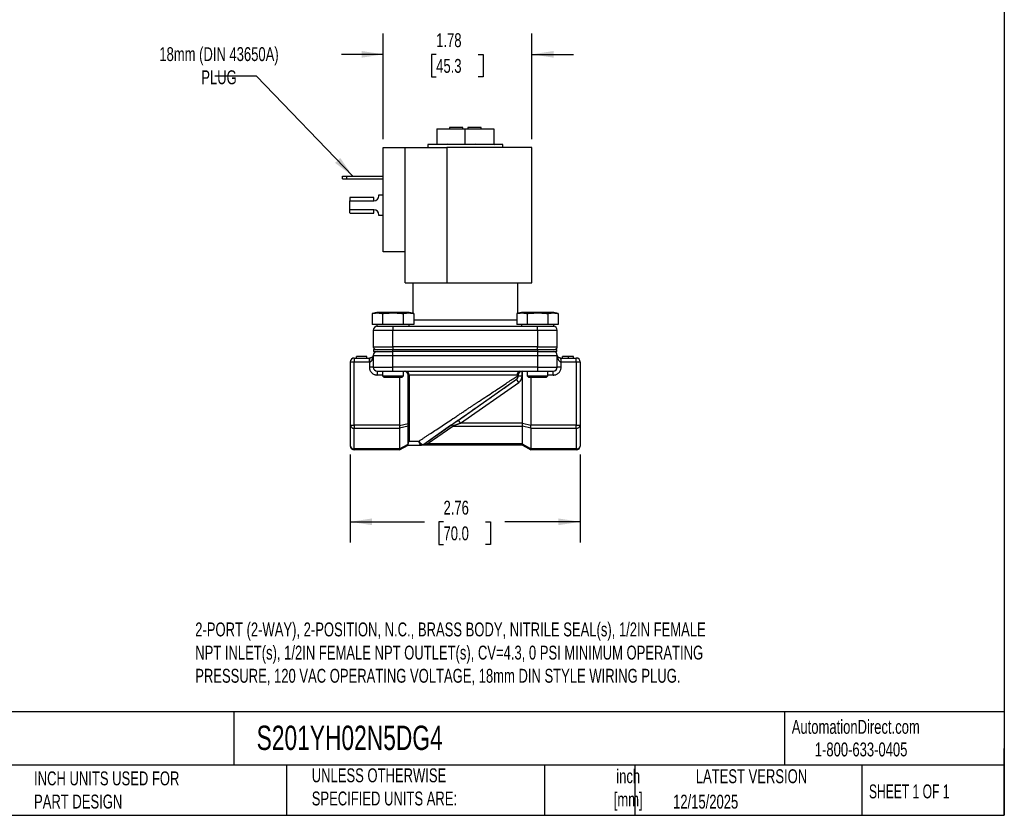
# Model space of a CAD drawing. Header units: inches. Extents: x 0.5 to 21.5, y 0.5 to 16.5.
# Tile 3 of 4: x 9.7 to 21.5, y 0.5 to 10. Entities that reach past the tile are written whole.
import ezdxf

# ---------------------------------------------------------------- set-up
doc = ezdxf.new("R2010")
doc.units = ezdxf.units.IN
doc.header["$LTSCALE"] = 2
doc.header["$MEASUREMENT"] = 0
doc.linetypes.add('SLD-Solid', pattern=[0])
doc.layers.add('DIMENSIONS', color=140, linetype='SLD-Solid', lineweight=25)
doc.layers.add('TEXT', color=140, linetype='SLD-Solid', lineweight=25)
doc.styles.add('SLDTEXTSTYLE0', font='TXT', dxfattribs={"width": 0.7})
doc.styles.add('SLDTEXTSTYLE1', font='TXT', dxfattribs={"width": 0.65})
doc.dimstyles.new('SLDDIMSTYLE1', dxfattribs={"dimtxt": 0.169922, "dimasz": 0.26, "dimexe": 0, "dimexo": 0.0625, "dimgap": 0.04248, "dimtad": 0, "dimtih": 1, "dimtoh": 1, "dimrnd": 1e-09, "dimzin": 12, "dimdsep": 46, "dimtxsty": 'SLDTEXTSTYLE0', "dimsah": 1, "dimcen": 0.09, "dimadec": 0, "dimazin": 3, "dimtfac": 1, "dimtmove": 0, "dimatfit": 0, "dimfxl": 0, "dimfrac": 2, "dimtolj": 1, "dimtzin": 12, "dimarcsym": 0})
doc.dimstyles.new('SLDDIMSTYLE2', dxfattribs={"dimtxt": 0.169922, "dimasz": 0.26, "dimexe": 0, "dimexo": 0.0625, "dimgap": 0.04248, "dimtad": 0, "dimtih": 1, "dimtoh": 1, "dimrnd": 1e-09, "dimzin": 12, "dimdsep": 46, "dimtxsty": 'SLDTEXTSTYLE0', "dimsah": 1, "dimcen": 0.09, "dimadec": 0, "dimazin": 3, "dimtfac": 1, "dimtofl": 0, "dimtmove": 0, "dimatfit": 3, "dimfxl": 0, "dimfrac": 2, "dimtolj": 1, "dimtzin": 12, "dimarcsym": 0})
doc.dimstyles.new('SLDDIMSTYLE4', dxfattribs={"dimtxt": 0.18, "dimasz": 0.26, "dimexe": 0, "dimexo": 0.0625, "dimgap": 0, "dimtad": 0, "dimtih": 1, "dimtoh": 1, "dimdec": 0, "dimrnd": 1e-09, "dimzin": 0, "dimdsep": 46, "dimtxsty": 'Standard', "dimsah": 1, "dimcen": 0.09, "dimadec": 0, "dimazin": 0, "dimtfac": 0.26, "dimtdec": 0, "dimtofl": 0, "dimtmove": 0, "dimatfit": 3, "dimfxl": 0, "dimfrac": 2, "dimtolj": 1, "dimtzin": 0, "dimarcsym": 0})

# ---------------------------------------------------------------- blocks, each defined once
blk = doc.blocks.new('_D_5')
at = {"layer": 'DIMENSIONS'}
for p, q in [((13.659, 4.828), (13.659, 3.769)), ((16.415, 4.828), (16.415, 3.769)), ((13.659, 4.019), (14.547, 4.019)), ((14.777, 4.019), (14.72, 4.019)), ((14.72, 4.019), (14.72, 3.749)), ((15.282, 4.019), (15.339, 4.019)), ((15.339, 4.019), (15.339, 3.749)), ((16.415, 4.019), (15.513, 4.019)), ((14.72, 3.749), (14.777, 3.749)), ((15.339, 3.749), (15.282, 3.749))]:
    blk.add_line(p, q, dxfattribs=at)
for points in [[(13.659, 4.019), (13.919, 3.979), (13.919, 4.059)], [(16.415, 4.019), (16.155, 4.059), (16.155, 3.979)]]:
    blk.add_solid(points, dxfattribs=at)
at = {"layer": 'DIMENSIONS', "char_height": 0.1667, "attachment_point": 1, "style": 'SLDTEXTSTYLE0'}
for s, insert in [('2.76', (14.777, 4.272)), ('70.0', (14.777, 3.964))]:
    blk.add_mtext(s, dxfattribs=dict(at, insert=insert))
blk = doc.blocks.new('_D_6')
at = {"layer": 'DIMENSIONS'}
for p, q in [((14.055, 8.606), (14.055, 9.874)), ((15.837, 8.606), (15.837, 9.874)), ((14.055, 9.624), (13.555, 9.624)), ((14.689, 9.624), (14.632, 9.624)), ((14.632, 9.624), (14.632, 9.354)), ((15.194, 9.624), (15.251, 9.624)), ((15.251, 9.624), (15.251, 9.354)), ((15.837, 9.624), (16.337, 9.624)), ((14.632, 9.354), (14.689, 9.354)), ((15.251, 9.354), (15.194, 9.354))]:
    blk.add_line(p, q, dxfattribs=at)
for points in [[(14.055, 9.624), (13.795, 9.664), (13.795, 9.584)], [(15.837, 9.624), (16.097, 9.584), (16.097, 9.664)]]:
    blk.add_solid(points, dxfattribs=at)
at = {"layer": 'DIMENSIONS', "char_height": 0.1667, "attachment_point": 1, "style": 'SLDTEXTSTYLE0'}
for s, insert in [('1.78', (14.689, 9.877)), ('45.3', (14.689, 9.569))]:
    blk.add_mtext(s, dxfattribs=dict(at, insert=insert))

msp = doc.modelspace()

# ---------------------------------------------------------------- linework, layer by layer
for p, q in [((14.847, 8.748), (14.847, 8.729)), ((15.007, 8.748), (14.847, 8.748)), ((15.007, 8.729), (15.007, 8.748)), ((15.067, 8.748), (15.067, 8.729)), ((15.227, 8.748), (15.067, 8.748)), ((15.227, 8.729), (15.227, 8.748)), ((14.697, 8.729), (14.697, 8.543)), ((14.697, 8.729), (15.037, 8.729)), ((15.037, 8.543), (15.037, 8.729)), ((15.037, 8.729), (15.378, 8.729)), ((15.378, 8.729), (15.378, 8.543)), ((14.055, 7.256), (14.055, 8.506)), ((14.055, 8.506), (14.315, 8.506)), ((14.315, 7.256), (14.315, 8.506)), ((14.315, 8.506), (14.817, 8.506)), ((14.587, 8.543), (14.587, 8.506)), ((15.487, 8.543), (14.587, 8.543)), ((14.697, 8.546), (14.689, 8.544)), ((14.822, 8.546), (14.816, 8.544)), ((15.837, 8.506), (14.817, 8.506)), ((14.817, 8.506), (14.817, 6.886)), ((14.859, 8.543), (14.822, 8.546)), ((15.163, 8.546), (15.163, 8.543)), ((15.197, 8.543), (15.163, 8.546)), ((15.163, 8.546), (15.165, 8.544)), ((15.378, 8.546), (15.386, 8.544)), ((15.487, 8.506), (15.487, 8.543)), ((15.837, 6.886), (15.837, 8.506)), ((13.564, 8.133), (13.564, 8.165)), ((13.564, 8.165), (13.614, 8.165)), ((13.614, 8.165), (13.614, 8.133)), ((13.614, 8.165), (14.055, 8.165)), ((13.564, 8.133), (13.614, 8.133)), ((13.614, 8.133), (14.055, 8.133)), ((13.941, 7.909), (13.663, 7.909)), ((13.941, 7.868), (13.941, 7.909)), ((14.001, 7.928), (14.001, 7.94)), ((14.001, 7.94), (14.055, 7.94)), ((13.655, 7.907), (13.655, 7.868)), ((13.655, 7.761), (13.655, 7.868)), ((13.655, 7.868), (13.941, 7.868)), ((13.941, 7.761), (13.655, 7.761)), ((13.655, 7.723), (13.655, 7.761)), ((13.663, 7.72), (13.941, 7.72)), ((13.941, 7.72), (13.941, 7.761)), ((14.001, 7.69), (14.001, 7.701)), ((14.055, 7.69), (14.001, 7.69)), ((14.315, 7.256), (14.055, 7.256)), ((14.315, 6.886), (14.315, 7.256)), ((14.315, 6.886), (14.817, 6.886)), ((14.407, 6.886), (14.407, 6.519)), ((14.817, 6.886), (15.837, 6.886)), ((15.667, 6.519), (15.667, 6.886)), ((13.977, 6.527), (13.922, 6.517)), ((13.922, 6.517), (13.922, 6.384)), ((14.171, 6.527), (13.977, 6.527)), ((14.047, 6.517), (14.047, 6.384)), ((14.365, 6.527), (14.171, 6.527)), ((14.295, 6.517), (14.295, 6.384)), ((14.42, 6.517), (14.365, 6.527)), ((14.419, 6.517), (14.419, 6.384)), ((15.71, 6.527), (15.655, 6.517)), ((15.655, 6.517), (15.655, 6.384)), ((15.904, 6.527), (15.71, 6.527)), ((15.78, 6.517), (15.78, 6.384)), ((16.098, 6.527), (15.904, 6.527)), ((16.028, 6.517), (16.028, 6.384)), ((16.153, 6.517), (16.098, 6.527)), ((16.152, 6.517), (16.152, 6.384)), ((14.047, 6.384), (13.922, 6.384)), ((13.977, 6.384), (13.977, 6.363)), ((14.295, 6.384), (14.047, 6.384)), ((14.419, 6.384), (14.295, 6.384)), ((14.365, 6.363), (14.365, 6.384)), ((14.419, 6.44), (15.655, 6.44)), ((15.78, 6.384), (15.655, 6.384)), ((15.71, 6.384), (15.71, 6.363)), ((16.028, 6.384), (15.78, 6.384)), ((16.152, 6.384), (16.028, 6.384)), ((16.098, 6.363), (16.098, 6.384)), ((13.935, 6.316), (14.171, 6.316)), ((13.935, 6.316), (13.935, 6.118)), ((13.977, 6.363), (14.171, 6.363)), ((14.171, 6.363), (14.171, 6.316)), ((14.171, 6.363), (14.215, 6.363)), ((14.171, 6.316), (15.904, 6.316)), ((14.171, 6.118), (14.171, 6.316)), ((14.215, 6.363), (15.86, 6.363)), ((15.86, 6.363), (16.098, 6.363)), ((15.904, 6.316), (15.904, 6.363)), ((15.904, 6.316), (16.14, 6.316)), ((15.904, 6.316), (15.904, 6.118)), ((16.14, 6.118), (16.14, 6.316)), ((13.935, 6.118), (14.171, 6.118)), ((13.937, 6.087), (13.937, 6.062)), ((13.937, 6.087), (14.171, 6.087)), ((13.937, 6.062), (14.171, 6.062)), ((14.171, 6.118), (14.171, 6.087)), ((15.904, 6.118), (14.171, 6.118)), ((14.171, 6.062), (14.171, 6.087)), ((14.171, 6.087), (15.903, 6.087)), ((14.171, 6.015), (14.171, 6.062)), ((15.903, 6.062), (14.171, 6.062)), ((15.903, 6.087), (15.903, 6.062)), ((15.903, 6.087), (16.137, 6.087)), ((15.903, 6.062), (16.137, 6.062)), ((15.904, 6.087), (15.904, 6.118)), ((15.904, 6.118), (16.14, 6.118)), ((15.904, 6.062), (15.904, 6.015)), ((16.137, 6.062), (16.137, 6.087)), ((13.659, 5.936), (13.706, 5.936)), ((13.659, 5.936), (13.659, 5.176)), ((13.706, 5.983), (13.888, 5.983)), ((13.706, 5.983), (13.706, 5.936)), ((13.706, 5.176), (13.706, 5.936)), ((13.706, 5.936), (13.888, 5.936)), ((13.734, 5.983), (13.734, 6.003)), ((13.859, 6.003), (13.734, 6.003)), ((13.859, 5.983), (13.859, 6.003)), ((13.888, 5.936), (13.888, 5.983)), ((13.888, 5.936), (13.888, 5.873)), ((13.888, 5.936), (13.889, 5.936)), ((13.89, 5.983), (13.89, 5.981)), ((13.935, 6.015), (14.171, 6.015)), ((13.935, 6.015), (13.935, 5.873)), ((14.171, 6.015), (15.904, 6.015)), ((14.171, 5.873), (14.171, 6.015)), ((15.904, 6.015), (16.14, 6.015)), ((15.904, 6.015), (15.904, 5.873)), ((16.14, 5.873), (16.14, 6.015)), ((16.185, 5.981), (16.184, 5.983)), ((16.184, 5.983), (16.187, 5.983)), ((16.186, 5.936), (16.187, 5.936)), ((16.187, 5.936), (16.187, 5.983)), ((16.187, 5.983), (16.368, 5.983)), ((16.187, 5.873), (16.187, 5.936)), ((16.187, 5.936), (16.368, 5.936)), ((16.205, 5.983), (16.205, 6.003)), ((16.272, 6.003), (16.272, 5.983)), ((16.337, 5.983), (16.337, 6.003)), ((16.368, 5.936), (16.368, 5.983)), ((16.368, 5.936), (16.368, 5.176)), ((16.368, 5.936), (16.415, 5.936)), ((16.415, 5.936), (16.415, 5.176)), ((13.935, 5.873), (13.888, 5.873)), ((13.935, 5.873), (14.171, 5.873)), ((13.982, 5.826), (13.982, 5.779)), ((14.046, 5.826), (14.046, 5.769)), ((14.171, 5.826), (14.171, 5.873)), ((15.904, 5.873), (14.171, 5.873)), ((14.171, 5.826), (15.904, 5.826)), ((14.296, 5.769), (14.296, 5.826)), ((15.72, 5.766), (15.72, 5.826)), ((15.723, 5.2), (15.723, 5.826)), ((15.779, 5.826), (15.779, 5.769)), ((15.904, 5.873), (16.14, 5.873)), ((15.904, 5.873), (15.904, 5.826)), ((16.029, 5.769), (16.029, 5.826)), ((16.093, 5.779), (16.093, 5.826)), ((16.187, 5.873), (16.14, 5.873)), ((14.046, 5.779), (13.982, 5.779)), ((14.046, 5.769), (14.066, 5.749)), ((14.046, 5.769), (14.296, 5.769)), ((14.276, 5.749), (14.066, 5.749)), ((14.249, 5.749), (14.249, 5.176)), ((14.276, 5.749), (14.296, 5.769)), ((14.363, 5.779), (14.351, 5.779)), ((14.351, 4.957), (14.351, 5.779)), ((15.659, 5.779), (14.363, 5.779)), ((14.363, 5.779), (14.363, 4.987)), ((14.955, 5.239), (15.653, 5.728)), ((14.982, 5.2), (15.68, 5.689)), ((15.68, 5.689), (15.653, 5.728)), ((15.659, 5.779), (15.659, 5.766)), ((15.673, 5.779), (15.659, 5.779)), ((15.659, 5.766), (15.673, 5.766)), ((15.673, 5.766), (15.673, 5.779)), ((15.72, 5.766), (15.673, 5.766)), ((15.779, 5.769), (15.799, 5.749)), ((15.779, 5.769), (16.029, 5.769)), ((16.009, 5.749), (15.799, 5.749)), ((15.825, 5.749), (15.825, 5.176)), ((16.009, 5.749), (16.029, 5.769)), ((16.093, 5.779), (16.029, 5.779)), ((14.249, 5.173), (14.351, 5.198)), ((14.982, 5.2), (14.955, 5.239)), ((15.723, 5.2), (14.982, 5.2)), ((15.825, 5.173), (15.723, 5.198)), ((13.659, 5.176), (13.706, 5.176)), ((13.659, 5.176), (13.659, 4.928)), ((13.706, 5.176), (13.706, 5.143)), ((14.249, 5.176), (13.706, 5.176)), ((13.706, 5.143), (14.249, 5.143)), ((13.706, 4.895), (13.706, 5.143)), ((14.249, 5.145), (14.351, 5.169)), ((14.249, 5.143), (14.249, 4.895)), ((14.86, 5.172), (14.54, 4.948)), ((14.582, 4.954), (14.887, 5.167)), ((14.887, 5.167), (15.723, 5.167)), ((15.723, 5.169), (15.825, 5.145)), ((15.723, 4.954), (15.723, 5.167)), ((16.368, 5.176), (15.825, 5.176)), ((15.825, 5.143), (16.368, 5.143)), ((15.825, 5.143), (15.825, 4.895)), ((16.368, 5.143), (16.368, 5.176)), ((16.368, 5.176), (16.415, 5.176)), ((16.368, 5.143), (16.368, 4.895)), ((16.415, 5.176), (16.415, 4.928)), ((14.363, 4.987), (14.483, 4.987)), ((14.249, 4.895), (13.706, 4.895)), ((13.706, 4.881), (13.706, 4.895)), ((14.249, 4.881), (13.706, 4.881)), ((14.249, 4.893), (14.351, 4.952)), ((14.249, 4.881), (14.351, 4.94)), ((15.723, 4.954), (14.582, 4.954)), ((14.582, 4.94), (14.582, 4.954)), ((15.723, 4.94), (14.582, 4.94)), ((15.825, 4.893), (15.723, 4.952)), ((15.723, 4.94), (15.825, 4.881)), ((16.368, 4.895), (15.825, 4.895)), ((16.368, 4.881), (15.825, 4.881)), ((16.368, 4.895), (16.368, 4.881))]:
    msp.add_line(p, q)
for centre, radius, start, end in [((13.941, 7.928), 0.06, 270, 0), ((13.941, 7.701), 0.06, 0, 90), ((13.982, 6.316), 0.047, 90, 180), ((16.093, 6.316), 0.047, 0, 90), ((13.966, 6.118), 0.031, 180, 270), ((13.982, 6.015), 0.047, 90, 180), ((16.093, 6.015), 0.047, 0, 90), ((16.109, 6.118), 0.031, 270, 0), ((13.706, 5.936), 0.047, 90, 180), ((16.368, 5.936), 0.047, 0, 90), ((13.982, 5.873), 0.047, 180, 270), ((14.304, 5.779), 0.047, 0, 90), ((14.32, 5.784), 0.0426, 353.3427, 81.2446), ((15.701, 5.785), 0.0419, 101.6974, 188.1801), ((15.72, 5.779), 0.047, 90, 180), ((16.093, 5.873), 0.047, 270, 0), ((15.626, 5.766), 0.047, 305, 0), ((15.626, 5.766), 0.047, 305, 0), ((13.7, 5.184), 0.042, 191.4218, 278.0495), ((14.869, 5.15), 0.0247, 45.1134, 112.7801), ((16.374, 5.184), 0.042, 261.9505, 348.5782), ((13.7, 4.936), 0.042, 191.4218, 278.0495), ((13.706, 4.928), 0.047, 180, 270), ((14.513, 4.987), 0.047, 270, 305), ((14.513, 4.987), 0.047, 270, 300.8742), ((16.374, 4.936), 0.042, 261.9505, 348.5782), ((16.368, 4.928), 0.047, 270, 0)]:
    msp.add_arc(centre, radius, start, end)
for centre, start_param, end_param in [((13.663, 7.868), 0, 0.374289), ((13.663, 7.761), 2.767303, 3.141593)]:
    msp.add_ellipse(centre, major_axis=(0, 0.041), ratio=0.506667, start_param=start_param, end_param=end_param)
for points, knots in [([(13.922, 6.517), (13.926, 6.518), (13.933, 6.519), (13.944, 6.521), (13.956, 6.522), (13.969, 6.523), (13.984, 6.523), (13.999, 6.523), (14.015, 6.522), (14.03, 6.52), (14.041, 6.518), (14.047, 6.517)], [0, 0, 0, 0, 0.088201, 0.174297, 0.259203, 0.380086, 0.500001, 0.619885, 0.74075, 0.868514, 1, 1, 1, 1]), ([(14.047, 6.517), (14.054, 6.518), (14.068, 6.519), (14.09, 6.521), (14.114, 6.522), (14.141, 6.523), (14.161, 6.523), (14.171, 6.523)], [0, 0, 0, 0, 0.176418, 0.348626, 0.518454, 0.760198, 1, 1, 1, 1]), ([(14.171, 6.523), (14.177, 6.523), (14.191, 6.523), (14.211, 6.523), (14.235, 6.522), (14.263, 6.52), (14.284, 6.518), (14.295, 6.517)], [0, 0, 0, 0, 0.160085, 0.319734, 0.481551, 0.737054, 1, 1, 1, 1]), ([(14.295, 6.517), (14.299, 6.518), (14.306, 6.519), (14.317, 6.521), (14.329, 6.522), (14.342, 6.523), (14.357, 6.523), (14.372, 6.523), (14.387, 6.522), (14.403, 6.52), (14.414, 6.518), (14.419, 6.517)], [0, 0, 0, 0, 0.088201, 0.174297, 0.259203, 0.380086, 0.500001, 0.619885, 0.74075, 0.868514, 1, 1, 1, 1]), ([(15.655, 6.517), (15.659, 6.518), (15.666, 6.519), (15.677, 6.521), (15.689, 6.522), (15.702, 6.523), (15.717, 6.523), (15.732, 6.523), (15.748, 6.522), (15.763, 6.52), (15.774, 6.518), (15.78, 6.517)], [0, 0, 0, 0, 0.088201, 0.174297, 0.259203, 0.380086, 0.500001, 0.619885, 0.74075, 0.868514, 1, 1, 1, 1]), ([(15.78, 6.517), (15.787, 6.518), (15.801, 6.519), (15.823, 6.521), (15.847, 6.522), (15.874, 6.523), (15.894, 6.523), (15.904, 6.523)], [0, 0, 0, 0, 0.176418, 0.348626, 0.518454, 0.760198, 1, 1, 1, 1]), ([(15.904, 6.523), (15.91, 6.523), (15.924, 6.523), (15.944, 6.523), (15.968, 6.522), (15.996, 6.52), (16.017, 6.518), (16.028, 6.517)], [0, 0, 0, 0, 0.160085, 0.319734, 0.481551, 0.737054, 1, 1, 1, 1]), ([(16.028, 6.517), (16.032, 6.518), (16.039, 6.519), (16.05, 6.521), (16.062, 6.522), (16.075, 6.523), (16.09, 6.523), (16.105, 6.523), (16.12, 6.522), (16.136, 6.52), (16.147, 6.518), (16.152, 6.517)], [0, 0, 0, 0, 0.088201, 0.174297, 0.259203, 0.380086, 0.500001, 0.619885, 0.74075, 0.868514, 1, 1, 1, 1]), ([(13.889, 5.936), (13.896, 5.936), (13.903, 5.939), (13.911, 5.947), (13.914, 5.95), (13.919, 5.957), (13.921, 5.961), (13.927, 5.972), (13.929, 5.981), (13.932, 5.994), (13.933, 5.998), (13.934, 6.003), (13.934, 6.005), (13.935, 6.008), (13.935, 6.009), (13.935, 6.009)], [0, 0, 0, 0, 0.25, 0.25, 0.375, 0.375, 0.5, 0.5, 0.75, 0.75, 0.875, 0.875, 0.9375, 0.9375, 1, 1, 1, 1]), ([(13.89, 5.981), (13.89, 5.981), (13.89, 5.979), (13.889, 5.97), (13.889, 5.954), (13.889, 5.942), (13.889, 5.936)], [0, 0, 0, 0, 0.147403, 0.431602, 0.715801, 1, 1, 1, 1]), ([(13.935, 6.012), (13.934, 6.012), (13.934, 6.012), (13.929, 6.001), (13.918, 5.99), (13.905, 5.984), (13.897, 5.982), (13.892, 5.982), (13.89, 5.982)], [0, 0, 0, 0, 0.070657, 0.371269, 0.706681, 0.863522, 0.933958, 1, 1, 1, 1]), ([(16.185, 5.982), (16.182, 5.982), (16.178, 5.982), (16.169, 5.984), (16.157, 5.99), (16.146, 6.001), (16.141, 6.012), (16.14, 6.012), (16.14, 6.012)], [0, 0, 0, 0, 0.066042, 0.136478, 0.293319, 0.628731, 0.929343, 1, 1, 1, 1]), ([(16.14, 6.009), (16.14, 6.009), (16.14, 6.008), (16.14, 6.005), (16.141, 6.003), (16.141, 5.998), (16.142, 5.994), (16.145, 5.981), (16.148, 5.972), (16.154, 5.961), (16.156, 5.957), (16.161, 5.95), (16.163, 5.947), (16.172, 5.939), (16.179, 5.936), (16.186, 5.936)], [0, 0, 0, 0, 0.0625, 0.0625, 0.125, 0.125, 0.25, 0.25, 0.5, 0.5, 0.625, 0.625, 0.75, 0.75, 1, 1, 1, 1]), ([(16.186, 5.936), (16.186, 5.942), (16.186, 5.954), (16.185, 5.97), (16.185, 5.979), (16.185, 5.981), (16.185, 5.981)], [0, 0, 0, 0, 0.2841991, 0.5683982, 0.8525973, 1, 1, 1, 1]), ([(16.272, 6.003), (16.27, 6.003), (16.267, 6.003), (16.263, 6.003), (16.258, 6.003), (16.254, 6.003), (16.25, 6.003), (16.246, 6.003), (16.242, 6.003), (16.238, 6.003), (16.234, 6.003), (16.231, 6.003), (16.227, 6.003), (16.224, 6.003), (16.221, 6.003), (16.219, 6.003), (16.216, 6.003), (16.214, 6.003), (16.212, 6.003), (16.21, 6.003), (16.209, 6.003), (16.207, 6.003), (16.206, 6.003), (16.206, 6.003), (16.205, 6.003), (16.205, 6.003), (16.205, 6.003)], [0, 0, 0, 0, 0.043209, 0.085873, 0.12812, 0.170152, 0.211918, 0.253753, 0.296006, 0.338443, 0.381015, 0.42282, 0.464089, 0.505126, 0.545975, 0.586985, 0.628339, 0.670084, 0.711992, 0.753039, 0.794049, 0.834886, 0.875498, 0.916547, 0.958004, 1, 1, 1, 1]), ([(16.337, 6.003), (16.337, 6.003), (16.337, 6.003), (16.336, 6.003), (16.334, 6.003), (16.332, 6.003), (16.329, 6.003), (16.326, 6.003), (16.322, 6.003), (16.318, 6.003), (16.313, 6.003), (16.308, 6.003), (16.302, 6.003), (16.297, 6.003), (16.291, 6.003), (16.285, 6.003), (16.278, 6.003), (16.274, 6.003), (16.272, 6.003)], [0, 0, 0, 0, 0.065819, 0.129747, 0.192072, 0.253459, 0.31457, 0.37628, 0.439026, 0.503267, 0.567493, 0.629705, 0.691, 0.751452, 0.812004, 0.87315, 0.935635, 1, 1, 1, 1]), ([(13.888, 5.873), (13.888, 5.871), (13.888, 5.867), (13.888, 5.861), (13.889, 5.855), (13.891, 5.85), (13.892, 5.844), (13.896, 5.834), (13.903, 5.821), (13.915, 5.806), (13.93, 5.794), (13.945, 5.786), (13.958, 5.782), (13.97, 5.779), (13.978, 5.779), (13.982, 5.779)], [0, 0, 0, 0, 0.0402799, 0.0802488, 0.1200651, 0.1598891, 0.1998813, 0.2401997, 0.3700572, 0.5000577, 0.6299153, 0.7599159, 0.8401269, 0.9197271, 1, 1, 1, 1]), ([(16.093, 5.779), (16.095, 5.779), (16.099, 5.779), (16.105, 5.78), (16.11, 5.781), (16.116, 5.782), (16.122, 5.783), (16.132, 5.787), (16.145, 5.794), (16.16, 5.806), (16.172, 5.821), (16.18, 5.836), (16.184, 5.849), (16.186, 5.861), (16.187, 5.869), (16.187, 5.873)], [0, 0, 0, 0, 0.04028, 0.080249, 0.120065, 0.159889, 0.199881, 0.2402, 0.370057, 0.500058, 0.629915, 0.759916, 0.840127, 0.919727, 1, 1, 1, 1]), ([(14.54, 4.948), (14.579, 4.976), (14.622, 5.006), (14.711, 5.069), (14.758, 5.101), (14.903, 5.203), (15.006, 5.275), (15.209, 5.417), (15.309, 5.487), (15.449, 5.585), (15.493, 5.616), (15.577, 5.675), (15.617, 5.703), (15.653, 5.728)], [0, 0, 0, 0, 0.125, 0.125, 0.25, 0.25, 0.5, 0.5, 0.75, 0.75, 0.875, 0.875, 1, 1, 1, 1]), ([(15.037, 5.354), (15.044, 5.358), (15.056, 5.366), (15.073, 5.378), (15.09, 5.389), (15.106, 5.4), (15.122, 5.41), (15.136, 5.42), (15.15, 5.429), (15.163, 5.437), (15.175, 5.445), (15.186, 5.453), (15.197, 5.46), (15.234, 5.484), (15.293, 5.524), (15.376, 5.578), (15.453, 5.63), (15.513, 5.67), (15.556, 5.698), (15.583, 5.716), (15.61, 5.734), (15.635, 5.75), (15.651, 5.761), (15.659, 5.766)], [0, 0, 0, 0, 0.027699, 0.054215, 0.079548, 0.103697, 0.126664, 0.148447, 0.169047, 0.188463, 0.206697, 0.223748, 0.239615, 0.254299, 0.389947, 0.510523, 0.640566, 0.761212, 0.811112, 0.859933, 0.907683, 0.954369, 1, 1, 1, 1]), ([(15.659, 5.766), (15.659, 5.765), (15.66, 5.763), (15.661, 5.76), (15.662, 5.757), (15.662, 5.754), (15.662, 5.749), (15.662, 5.744), (15.661, 5.739), (15.659, 5.735), (15.657, 5.731), (15.654, 5.729), (15.653, 5.728)], [0, 0, 0, 0, 0.063135, 0.12463, 0.184988, 0.244791, 0.372377, 0.500079, 0.615711, 0.735606, 0.863005, 1, 1, 1, 1]), ([(14.483, 4.987), (14.488, 4.99), (14.498, 4.996), (14.512, 5.006), (14.527, 5.016), (14.542, 5.026), (14.558, 5.036), (14.574, 5.047), (14.59, 5.057), (14.622, 5.079), (14.673, 5.113), (14.742, 5.158), (14.814, 5.206), (14.871, 5.244), (14.912, 5.271), (14.938, 5.288), (14.967, 5.308), (15.001, 5.33), (15.025, 5.346), (15.037, 5.354)], [0, 0, 0, 0, 0.028727, 0.057862, 0.087407, 0.117364, 0.147732, 0.178514, 0.20971, 0.241321, 0.362014, 0.491878, 0.611869, 0.746654, 0.78376, 0.827648, 0.878317, 0.935768, 1, 1, 1, 1]), ([(14.955, 5.239), (14.952, 5.237), (14.946, 5.233), (14.937, 5.227), (14.928, 5.22), (14.92, 5.215), (14.911, 5.209), (14.902, 5.202), (14.891, 5.195), (14.88, 5.187), (14.869, 5.179), (14.863, 5.175), (14.86, 5.172)], [0, 0, 0, 0, 0.089678, 0.178345, 0.266128, 0.353157, 0.439568, 0.525498, 0.651259, 0.771865, 0.887897, 1, 1, 1, 1]), ([(14.982, 5.2), (14.978, 5.199), (14.971, 5.197), (14.961, 5.193), (14.952, 5.19), (14.943, 5.187), (14.936, 5.185), (14.927, 5.181), (14.914, 5.177), (14.9, 5.172), (14.891, 5.168), (14.887, 5.167)], [0, 0, 0, 0, 0.1161178, 0.2215007, 0.3161495, 0.4000649, 0.4732483, 0.535702, 0.7119711, 0.8666863, 1, 1, 1, 1]), ([(15.723, 5.169), (15.723, 5.17), (15.723, 5.172), (15.723, 5.175), (15.722, 5.179), (15.722, 5.182), (15.722, 5.186), (15.723, 5.19), (15.723, 5.194), (15.723, 5.196), (15.723, 5.198)], [0, 0, 0, 0, 0.1252463, 0.2502815, 0.375176, 0.5, 0.624824, 0.7497185, 0.8747537, 1, 1, 1, 1]), ([(14.249, 5.173), (14.25, 5.172), (14.25, 5.169), (14.25, 5.165), (14.25, 5.162), (14.25, 5.158), (14.25, 5.154), (14.25, 5.151), (14.25, 5.148), (14.25, 5.146), (14.249, 5.145)], [0, 0, 0, 0, 0.125246, 0.250282, 0.375176, 0.5, 0.624824, 0.749718, 0.874754, 1, 1, 1, 1]), ([(15.825, 5.145), (15.825, 5.146), (15.825, 5.148), (15.825, 5.151), (15.824, 5.154), (15.824, 5.158), (15.824, 5.162), (15.825, 5.165), (15.825, 5.169), (15.825, 5.172), (15.825, 5.173)], [0, 0, 0, 0, 0.125246, 0.250282, 0.375176, 0.5, 0.624824, 0.749718, 0.874754, 1, 1, 1, 1]), ([(14.363, 4.987), (14.362, 4.986), (14.36, 4.983), (14.358, 4.979), (14.356, 4.976), (14.355, 4.974), (14.354, 4.97), (14.353, 4.966), (14.352, 4.961), (14.351, 4.958), (14.351, 4.957)], [0, 0, 0, 0, 0.127734, 0.241691, 0.341864, 0.428258, 0.500883, 0.683931, 0.850238, 1, 1, 1, 1]), ([(14.483, 4.987), (14.486, 4.981), (14.489, 4.975), (14.499, 4.963), (14.505, 4.957), (14.517, 4.949), (14.523, 4.946), (14.533, 4.945), (14.537, 4.946), (14.54, 4.948)], [0, 0, 0, 0, 0.25, 0.25, 0.5, 0.5, 0.75, 0.75, 1, 1, 1, 1]), ([(14.249, 4.893), (14.25, 4.892), (14.25, 4.89), (14.25, 4.888), (14.25, 4.886), (14.25, 4.884), (14.25, 4.883), (14.25, 4.882), (14.25, 4.881), (14.25, 4.881), (14.249, 4.881)], [0, 0, 0, 0, 0.125246, 0.250282, 0.375176, 0.5, 0.624824, 0.749718, 0.874754, 1, 1, 1, 1]), ([(14.351, 4.94), (14.351, 4.94), (14.351, 4.94), (14.351, 4.94), (14.351, 4.941), (14.351, 4.942), (14.351, 4.944), (14.351, 4.946), (14.351, 4.949), (14.351, 4.953), (14.351, 4.956), (14.351, 4.957)], [0, 0, 0, 0, 0.1033714, 0.2045686, 0.3038318, 0.4014155, 0.4975874, 0.6331882, 0.7613362, 0.8831669, 1, 1, 1, 1]), ([(14.582, 4.94), (14.579, 4.94), (14.574, 4.94), (14.567, 4.94), (14.56, 4.94), (14.551, 4.94), (14.541, 4.94), (14.531, 4.94), (14.523, 4.94), (14.517, 4.94), (14.513, 4.94), (14.513, 4.94), (14.513, 4.94)], [0, 0, 0, 0, 0.0766476, 0.1498255, 0.2198591, 0.2871192, 0.4163521, 0.5363308, 0.6505367, 0.7640992, 0.8781275, 1, 1, 1, 1]), ([(14.582, 4.954), (14.569, 4.95), (14.557, 4.948), (14.542, 4.946), (14.538, 4.946), (14.538, 4.947)], [0, 0, 0, 0, 0.5, 0.5, 1, 1, 1, 1]), ([(15.723, 4.952), (15.723, 4.951), (15.723, 4.949), (15.723, 4.947), (15.722, 4.945), (15.722, 4.943), (15.722, 4.942), (15.723, 4.941), (15.723, 4.94), (15.723, 4.94), (15.723, 4.94)], [0, 0, 0, 0, 0.125246, 0.250282, 0.375176, 0.5, 0.624824, 0.749718, 0.874754, 1, 1, 1, 1]), ([(15.825, 4.881), (15.825, 4.881), (15.825, 4.881), (15.825, 4.882), (15.824, 4.883), (15.824, 4.884), (15.824, 4.886), (15.825, 4.888), (15.825, 4.89), (15.825, 4.892), (15.825, 4.893)], [0, 0, 0, 0, 0.125246, 0.250282, 0.375176, 0.5, 0.624824, 0.749718, 0.874754, 1, 1, 1, 1]), ([(15.825, 4.881), (15.825, 4.881), (15.825, 4.881), (15.825, 4.881), (15.825, 4.881)], [0, 0, 0, 0, 0.499437, 1, 1, 1, 1])]:
    msp.add_open_spline(points, degree=3, knots=knots)
for points in [[(13.89, 5.983), (13.889, 5.983), (13.889, 5.983), (13.888, 5.983)], [(13.982, 5.826), (13.982, 5.826), (14.067, 5.826), (14.171, 5.826)], [(15.904, 5.826), (16.008, 5.826), (16.093, 5.826), (16.093, 5.826)], [(15.68, 5.689), (15.705, 5.707), (15.72, 5.736), (15.72, 5.766)], [(15.723, 5.198), (15.723, 5.199), (15.723, 5.199), (15.723, 5.2)], [(14.249, 5.173), (14.249, 5.174), (14.249, 5.175), (14.249, 5.176)], [(14.249, 5.143), (14.249, 5.143), (14.249, 5.144), (14.249, 5.145)], [(15.723, 5.167), (15.723, 5.168), (15.723, 5.168), (15.723, 5.169)], [(15.825, 5.176), (15.825, 5.175), (15.825, 5.174), (15.825, 5.173)], [(15.825, 5.145), (15.825, 5.144), (15.825, 5.143), (15.825, 5.143)], [(14.513, 4.94), (14.497, 4.94), (14.483, 4.961), (14.483, 4.987)], [(14.249, 4.893), (14.249, 4.894), (14.249, 4.894), (14.249, 4.895)], [(14.249, 4.881), (14.249, 4.881), (14.249, 4.881), (14.249, 4.881)], [(14.351, 4.94), (14.397, 4.94), (14.451, 4.94), (14.513, 4.94)], [(15.723, 4.952), (15.723, 4.952), (15.723, 4.953), (15.723, 4.954)], [(15.825, 4.895), (15.825, 4.894), (15.825, 4.894), (15.825, 4.893)]]:
    msp.add_open_spline(points, degree=3)
at = {"layer": 'TEXT'}
for p, q in [((21.5, 16.5), (21.5, 0.5)), ((21.5, 1.742), (0.5, 1.742)), ((12.264, 1.742), (12.264, 1.1)), ((18.864, 1.742), (18.864, 1.1)), ((21.5, 0.5), (21.5, 1.3)), ((21.5, 1.1), (0.5, 1.1)), ((12.896, 1.1), (12.896, 0.5)), ((15.986, 1.1), (15.986, 0.5)), ((17.072, 1.1), (17.072, 0.5)), ((19.791, 1.1), (19.791, 0.5)), ((0.5, 0.5), (21.5, 0.5))]:
    msp.add_line(p, q, dxfattribs=at)

# ---------------------------------------------------------------- texts
for s, insert, char_height, attachment_point, style in [('18mm (DIN 43650A) ^JPLUG', (12.085, 9.71), 0.16667, 2, 'SLDTEXTSTYLE0'), ('2-PORT (2-WAY), 2-POSITION, N.C., BRASS BODY, NITRILE SEAL(s), 1/2IN FEMALE ^JNPT INLET(s), 1/2IN FEMALE NPT OUTLET(s), CV=4.3, 0 PSI MINIMUM OPERATING ^JPRESSURE, 120 VAC OPERATING VOLTAGE, 18mm DIN STYLE WIRING PLUG.', (11.8, 2.812), 0.166667, 1, 'SLDTEXTSTYLE0'), ('AutomationDirect.com', (18.952, 1.644), 0.16667, 1, 'SLDTEXTSTYLE0'), ('S201YH02N5DG4', (12.536, 1.575), 0.29167, 1, 'SLDTEXTSTYLE0'), ('1-800-633-0405', (19.228, 1.373), 0.16667, 1, 'SLDTEXTSTYLE0'), ('UNLESS OTHERWISE ^JSPECIFIED UNITS ARE:', (13.197, 1.063), 0.16667, 1, 'SLDTEXTSTYLE0'), ('inch^J[mm]', (16.991, 1.052), 0.1667, 2, 'SLDTEXTSTYLE0'), ('INCH UNITS USED FOR ^JPART DESIGN', (9.868, 1.026), 0.16667, 1, 'SLDTEXTSTYLE0'), ('LATEST VERSION', (18.469, 1.052), 0.16667, 2, 'SLDTEXTSTYLE0'), ('SHEET 1 OF 1', (19.877, 0.87), 0.16667, 1, 'SLDTEXTSTYLE1'), ('12/15/2025', (17.529, 0.747), 0.1667, 1, 'SLDTEXTSTYLE0')]:
    msp.add_mtext(s, dxfattribs=dict(at, insert=insert, char_height=char_height, attachment_point=attachment_point, style=style))

# ---------------------------------------------------------------- dimensions: what is measured, and where the dimension line sits
at = {"layer": 'DIMENSIONS'}
for base, p1, p2, dimstyle, picture, middle in [((15.837, 9.624), (14.055, 8.506), (15.837, 8.506), 'SLDDIMSTYLE1', '_D_6', (14.942, 9.624)), ((13.659, 4.019), (16.415, 4.928), (13.659, 4.928), 'SLDDIMSTYLE2', '_D_5', (15.03, 4.019))]:
    dim = msp.add_linear_dim(base=base, p1=p1, p2=p2, dimstyle=dimstyle, dxfattribs=at)
    dim.commit()
    dim.dimension.update_dxf_attribs({"geometry": picture, "text_midpoint": middle, "dimtype": 160})

# ---------------------------------------------------------------- leaders
at = {"layer": 'TEXT'}
msp.add_leader([(13.688, 8.165), (12.534, 9.361), (12.034, 9.361)], dimstyle='SLDDIMSTYLE4', dxfattribs=at)

doc.saveas('drawing.dxf')
